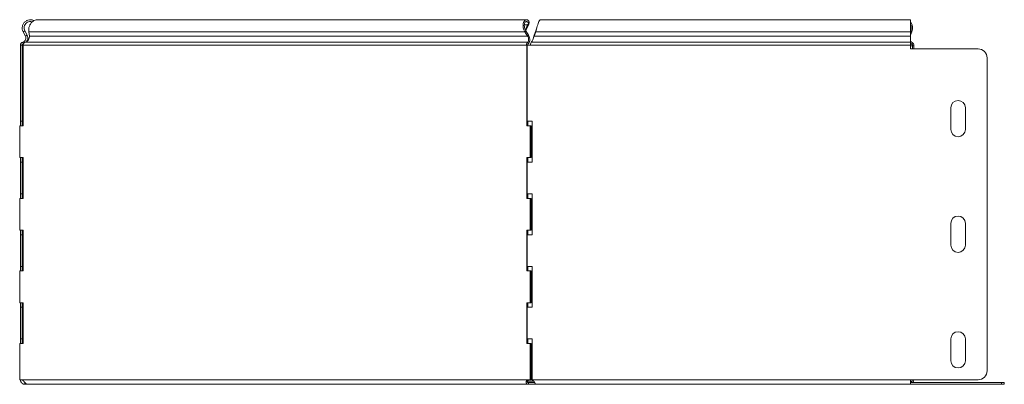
# Model space of a CAD drawing. Header units: millimetres. Extents: x -165 to 1411, y -6114 to 292.
# Tile 6 of 12: x 426 to 969, y -2379 to -2178. Entities that reach past the tile are written whole.
import ezdxf

# ---------------------------------------------------------------- set-up
doc = ezdxf.new("R2010")
doc.units = ezdxf.units.MM

msp = doc.modelspace()

# ---------------------------------------------------------------- linework, layer by layer
at = {"color": 7, "linetype": 'Continuous', "lineweight": 15}
for p, q in [((705.87, -2177.57), (435.9, -2177.57)), ((917.74, -2177.57), (713.52, -2177.57)), ((917.74, -2184.18), (917.74, -2177.57)), ((428.14, -2184.18), (429.02, -2183.71)), ((430.29, -2186.1), (429.02, -2183.71)), ((704.9, -2184.18), (705.53, -2183.71)), ((706.46, -2180.42), (705.28, -2183.21)), ((705.7, -2183.21), (705.39, -2183.45)), ((707.03, -2186.1), (705.53, -2183.71)), ((707.09, -2179.95), (705.7, -2183.21)), ((706.46, -2180.42), (707.09, -2179.95)), ((706.89, -2179.52), (707.38, -2178.79)), ((710.92, -2183.71), (710.07, -2186.1)), ((710.92, -2184.18), (710.92, -2183.71)), ((917.8, -2183.71), (917.74, -2183.88)), ((429.41, -2186.57), (428.14, -2184.18)), ((429.41, -2186.57), (430.29, -2186.1)), ((431.25, -2184.18), (431.55, -2186.57)), ((706.4, -2186.57), (704.9, -2184.18)), ((706.4, -2186.57), (707.03, -2186.1)), ((709.64, -2187.61), (709.64, -2187.62)), ((710.92, -2184.18), (710.07, -2186.57)), ((710.07, -2186.57), (710.07, -2186.1)), ((917.74, -2184.18), (917.74, -2186.57)), ((918.43, -2184.18), (917.74, -2186)), ((917.74, -2189.88), (917.74, -2186.57)), ((426.61, -2191.62), (426.61, -2233.57)), ((426.61, -2191.62), (427.61, -2191.62)), ((427.61, -2191.62), (427.61, -2233.57)), ((428.21, -2190.84), (427.96, -2189.88)), ((428.06, -2191.62), (428.06, -2236.07)), ((705.93, -2236.07), (705.93, -2191.62)), ((706.64, -2191.62), (705.93, -2191.62)), ((706.23, -2233.57), (706.23, -2191.62)), ((706.23, -2191.62), (707.93, -2191.62)), ((706.68, -2190.84), (706.5, -2189.88)), ((917.74, -2191.62), (917.74, -2189.88)), ((917.74, -2191.62), (917.74, -2193.62)), ((954.95, -2193.62), (917.74, -2193.62)), ((918.8, -2191.87), (918.8, -2193.62)), ((919.51, -2191.87), (919.51, -2193.62)), ((959.95, -2371.07), (959.95, -2198.62)), ((939.95, -2238.07), (939.95, -2226.07)), ((947.95, -2226.07), (947.95, -2238.07)), ((426.22, -2253.57), (426.22, -2236.07)), ((428.06, -2236.07), (426.22, -2236.07)), ((426.61, -2233.57), (427.61, -2233.57)), ((426.61, -2236.07), (426.61, -2233.57)), ((427.61, -2236.07), (427.61, -2233.57)), ((707.77, -2236.07), (705.93, -2236.07)), ((706.23, -2233.57), (708.93, -2233.57)), ((706.64, -2236.07), (706.64, -2233.57)), ((707.77, -2236.07), (707.77, -2253.57)), ((707.77, -2236.07), (708.48, -2236.07)), ((708.48, -2236.07), (708.48, -2253.57)), ((708.93, -2233.57), (708.93, -2256.07)), ((426.22, -2253.57), (428.06, -2253.57)), ((426.61, -2256.07), (426.61, -2253.57)), ((427.61, -2256.07), (427.61, -2253.57)), ((428.06, -2253.57), (428.06, -2276.07)), ((705.93, -2253.57), (707.77, -2253.57)), ((705.93, -2276.07), (705.93, -2253.57)), ((706.64, -2256.07), (706.64, -2253.57)), ((707.77, -2253.57), (708.48, -2253.57)), ((426.61, -2256.07), (427.61, -2256.07)), ((426.61, -2256.07), (426.61, -2273.57)), ((427.61, -2256.07), (427.61, -2273.57)), ((706.23, -2273.57), (706.23, -2256.07)), ((708.93, -2256.07), (706.23, -2256.07)), ((426.22, -2293.57), (426.22, -2276.07)), ((428.06, -2276.07), (426.22, -2276.07)), ((426.61, -2273.57), (427.61, -2273.57)), ((426.61, -2276.07), (426.61, -2273.57)), ((427.61, -2276.07), (427.61, -2273.57)), ((707.77, -2276.07), (705.93, -2276.07)), ((706.23, -2273.57), (708.93, -2273.57)), ((706.64, -2276.07), (706.64, -2273.57)), ((707.77, -2276.07), (707.77, -2293.57)), ((707.77, -2276.07), (708.48, -2276.07)), ((708.48, -2276.07), (708.48, -2293.57)), ((708.93, -2273.57), (708.93, -2296.07)), ((939.95, -2301.82), (939.95, -2289.82)), ((947.95, -2289.82), (947.95, -2301.82)), ((426.22, -2293.57), (428.06, -2293.57)), ((426.61, -2296.07), (426.61, -2293.57)), ((426.61, -2296.07), (427.61, -2296.07)), ((426.61, -2296.07), (426.61, -2313.57)), ((427.61, -2296.07), (427.61, -2293.57)), ((427.61, -2296.07), (427.61, -2313.57)), ((428.06, -2293.57), (428.06, -2316.07)), ((705.93, -2293.57), (707.77, -2293.57)), ((705.93, -2316.07), (705.93, -2293.57)), ((706.23, -2313.57), (706.23, -2296.07)), ((708.93, -2296.07), (706.23, -2296.07)), ((706.64, -2296.07), (706.64, -2293.57)), ((707.77, -2293.57), (708.48, -2293.57)), ((426.61, -2313.57), (427.61, -2313.57)), ((426.61, -2316.07), (426.61, -2313.57)), ((427.61, -2316.07), (427.61, -2313.57)), ((706.23, -2313.57), (708.93, -2313.57)), ((706.64, -2316.07), (706.64, -2313.57)), ((708.93, -2313.57), (708.93, -2336.07)), ((426.22, -2333.57), (426.22, -2316.07)), ((428.06, -2316.07), (426.22, -2316.07)), ((707.77, -2316.07), (705.93, -2316.07)), ((707.77, -2316.07), (707.77, -2333.57)), ((707.77, -2316.07), (708.48, -2316.07)), ((708.48, -2316.07), (708.48, -2333.57)), ((426.22, -2333.57), (428.06, -2333.57)), ((426.61, -2336.07), (426.61, -2333.57)), ((427.61, -2336.07), (427.61, -2333.57)), ((428.06, -2333.57), (428.06, -2356.07)), ((705.93, -2333.57), (707.77, -2333.57)), ((705.93, -2356.07), (705.93, -2333.57)), ((706.64, -2336.07), (706.64, -2333.57)), ((707.77, -2333.57), (708.48, -2333.57)), ((426.61, -2336.07), (427.61, -2336.07)), ((426.61, -2336.07), (426.61, -2353.57)), ((427.61, -2336.07), (427.61, -2353.57)), ((706.23, -2353.57), (706.23, -2336.07)), ((708.93, -2336.07), (706.23, -2336.07)), ((426.22, -2376.07), (426.22, -2356.07)), ((428.06, -2356.07), (426.22, -2356.07)), ((426.61, -2353.57), (427.61, -2353.57)), ((426.61, -2356.07), (426.61, -2353.57)), ((427.61, -2356.07), (427.61, -2353.57)), ((707.77, -2356.07), (705.93, -2356.07)), ((706.23, -2353.57), (708.93, -2353.57)), ((706.64, -2356.07), (706.64, -2353.57)), ((707.77, -2356.07), (707.77, -2376.07)), ((707.77, -2356.07), (708.48, -2356.07)), ((708.48, -2356.07), (708.48, -2376.07)), ((708.93, -2353.57), (708.93, -2376.07)), ((939.95, -2365.57), (939.95, -2353.57)), ((947.95, -2353.57), (947.95, -2365.57)), ((427, -2376.07), (426.22, -2376.07)), ((427.61, -2376.15), (426.61, -2376.21)), ((429.11, -2378.57), (429.11, -2377.57)), ((430.63, -2378.57), (429.11, -2378.57)), ((430.63, -2378.57), (706.9, -2378.57)), ((707.39, -2376.07), (706.69, -2376.07)), ((706.9, -2377.57), (706.9, -2378.57)), ((710.38, -2377.57), (706.9, -2377.57)), ((710.56, -2378.57), (706.9, -2378.57)), ((707.77, -2376.07), (706.99, -2376.07)), ((707.77, -2376.07), (708.48, -2376.07)), ((708.93, -2374.57), (708.48, -2374.57)), ((708.93, -2376.07), (708.93, -2376.21)), ((710.56, -2378.57), (710.56, -2378.08)), ((710.56, -2378.57), (917.74, -2378.57)), ((917.74, -2376.07), (954.95, -2376.07)), ((917.74, -2378.57), (917.74, -2376.07)), ((917.88, -2376.93), (917.74, -2376.6)), ((967.99, -2377.57), (917.74, -2377.57)), ((967.99, -2378.57), (917.74, -2378.57)), ((967.99, -2377.57), (969.45, -2377.57)), ((969.45, -2378.57), (967.99, -2378.57)), ((969.45, -2377.57), (969.45, -2378.57))]:
    msp.add_line(p, q, dxfattribs=at)
at = {"color": 7, "linetype": 'Continuous', "lineweight": 0}
for p, q in [((704.68, -2180.42), (706.46, -2180.42)), ((917.74, -2183.71), (917.8, -2183.71)), ((918.43, -2184.18), (917.8, -2183.71)), ((431.25, -2184.18), (704.9, -2184.18)), ((431.55, -2186.57), (706.4, -2186.57)), ((710.07, -2186.57), (917.74, -2186.57)), ((710.92, -2184.18), (917.74, -2184.18)), ((428.06, -2191.62), (705.93, -2191.62)), ((429.39, -2189.88), (706.5, -2189.88)), ((707.93, -2191.62), (917.74, -2191.62)), ((708.47, -2189.88), (917.74, -2189.88)), ((917.74, -2191.1), (918.39, -2191.1)), ((917.74, -2191.87), (918.8, -2191.87)), ((918.59, -2190.14), (918.39, -2191.1)), ((919.51, -2191.87), (918.8, -2191.87)), ((427.3, -2376.07), (706.69, -2376.07)), ((709.89, -2376.93), (706.22, -2376.93)), ((708.93, -2376.07), (917.74, -2376.07)), ((917.88, -2376.93), (917.74, -2376.93)), ((967.99, -2378.57), (967.99, -2377.57))]:
    msp.add_line(p, q, dxfattribs=at)
at = {"color": 7, "linetype": 'Continuous', "lineweight": 15, "flags": 128}
msp.add_lwpolyline([(917.74, -2190.68), (917.89, -2190.8), (918.39, -2191.1)], dxfattribs=at)
at = {"color": 7, "linetype": 'Continuous', "lineweight": 15}
for centre, radius, start, end in [((913, -2182.09), 5.82, 338.8624, 35.4359), ((913.33, -2182.07), 4.77, 339.8236, 22.2486), ((919.37, -2188.44), 1.88, 209.5018, 245.4147), ((917.99, -2191.81), 0.811, 355.5071, 60.3471), ((917.69, -2191.73), 1.82, 355.5071, 60.3471), ((954.95, -2198.62), 5, 0, 90), ((943.95, -2226.07), 4, 0, 180), ((943.95, -2238.07), 4, 180, 0), ((943.95, -2289.82), 4, 0, 180), ((943.95, -2301.82), 4, 180, 0), ((943.95, -2353.57), 4, 0, 180), ((943.95, -2365.57), 4, 180, 0), ((954.95, -2371.07), 5, 270, 0), ((429.11, -2376.07), 2.5, 180, 183.3405), ((427.15, -2377.31), 1.25, 82.9846, 97.0154), ((706.84, -2377.31), 1.25, 82.9846, 97.0154), ((918.82, -2376.57), 1, 201.0227, 270), ((917.16, -2376.15), 1.64, 311.2413, 3.0288), ((916.32, -2376.11), 3.19, 332.7541, 0.7206)]:
    msp.add_arc(centre, radius, start, end, dxfattribs=at)
for points, knots in [([(428.14, -2184.18), (427.94, -2183.69), (427.54, -2182.71), (427.63, -2181.09), (428.23, -2179.6), (429.32, -2178.42), (430.75, -2177.67), (432.33, -2177.51), (433.53, -2177.68), (434.04, -2178.03), (434.12, -2178.09)], [0, 0, 0, 0, 0.139254, 0.278508, 0.417762, 0.557016, 0.69627, 0.835524, 0.974778, 1, 1, 1, 1]), ([(435.9, -2177.6), (435.49, -2177.63), (434.6, -2177.68), (433.34, -2178.43), (432.26, -2179.6), (431.52, -2181.09), (431.14, -2182.71), (431.21, -2183.69), (431.25, -2184.18)], [0, 0, 0, 0, 0.145898, 0.316718, 0.487539, 0.658359, 0.82918, 1, 1, 1, 1]), ([(704.9, -2184.18), (704.62, -2183.72), (704.4, -2183.21), (704.09, -2182.16), (704, -2181.63), (703.95, -2180.59), (703.99, -2180.1), (704.18, -2179.21), (704.33, -2178.81), (704.71, -2178.17), (704.95, -2177.93), (705.45, -2177.61), (705.72, -2177.55), (706.26, -2177.6), (706.52, -2177.72), (707, -2178.14), (707.21, -2178.43), (707.38, -2178.79)], [0, 0, 0, 0, 0.125, 0.125, 0.25, 0.25, 0.375, 0.375, 0.5, 0.5, 0.625, 0.625, 0.75, 0.75, 0.875, 0.875, 1, 1, 1, 1]), ([(713.52, -2177.6), (713.39, -2177.63), (713.12, -2177.68), (712.69, -2178.43), (712.25, -2179.6), (711.8, -2181.09), (711.36, -2182.71), (711.06, -2183.69), (710.92, -2184.18)], [0, 0, 0, 0, 0.145898, 0.316718, 0.487539, 0.658359, 0.82918, 1, 1, 1, 1]), ([(429.02, -2183.71), (428.86, -2183.33), (428.55, -2182.57), (428.62, -2181.31), (429.09, -2180.15), (429.94, -2179.23), (431.05, -2178.66), (432.18, -2178.48), (432.85, -2178.68), (433.13, -2178.77)], [0, 0, 0, 0, 0.149172, 0.298344, 0.447516, 0.596688, 0.74586, 0.895032, 1, 1, 1, 1]), ([(705.53, -2183.71), (705.28, -2183.35), (705.09, -2182.96), (704.8, -2182.14), (704.71, -2181.72), (704.62, -2180.92), (704.63, -2180.54), (704.73, -2179.84), (704.82, -2179.54), (705.08, -2179.04), (705.23, -2178.85), (705.58, -2178.6), (705.77, -2178.55), (706.14, -2178.59), (706.32, -2178.69), (706.65, -2179.01), (706.79, -2179.24), (706.89, -2179.52)], [0, 0, 0, 0, 0.125, 0.125, 0.25, 0.25, 0.375, 0.375, 0.5, 0.5, 0.625, 0.625, 0.75, 0.75, 0.875, 0.875, 1, 1, 1, 1]), ([(711.62, -2181.82), (711.54, -2182.06), (711.3, -2182.72), (711.06, -2183.33), (710.92, -2183.71)], [0, 0, 0, 0, 0.372948, 1, 1, 1, 1]), ([(427.96, -2189.88), (428.29, -2189.79), (428.61, -2189.63), (429.13, -2189.18), (429.35, -2188.89), (429.63, -2188.26), (429.69, -2187.91), (429.66, -2187.22), (429.57, -2186.87), (429.41, -2186.57)], [0, 0, 0, 0, 0.25, 0.25, 0.5, 0.5, 0.75, 0.75, 1, 1, 1, 1]), ([(431.55, -2186.57), (431.57, -2186.87), (431.54, -2187.22), (431.37, -2187.91), (431.23, -2188.26), (430.85, -2188.89), (430.6, -2189.18), (430.04, -2189.63), (429.72, -2189.79), (429.39, -2189.88)], [0, 0, 0, 0, 0.25, 0.25, 0.5, 0.5, 0.75, 0.75, 1, 1, 1, 1]), ([(430.05, -2189.58), (430.18, -2189.38), (430.44, -2188.98), (430.65, -2188.27), (430.7, -2187.52), (430.6, -2186.78), (430.39, -2186.32), (430.29, -2186.1)], [0, 0, 0, 0, 0.188989, 0.391742, 0.594494, 0.797247, 1, 1, 1, 1]), ([(706.5, -2189.88), (706.65, -2189.79), (706.77, -2189.63), (706.96, -2189.18), (707.02, -2188.89), (707.02, -2188.26), (706.98, -2187.91), (706.77, -2187.22), (706.61, -2186.87), (706.4, -2186.57)], [0, 0, 0, 0, 0.25, 0.25, 0.5, 0.5, 0.75, 0.75, 1, 1, 1, 1]), ([(706.68, -2190.84), (706.93, -2190.72), (707.15, -2190.48), (707.5, -2189.84), (707.62, -2189.43), (707.71, -2188.52), (707.69, -2188.02), (707.47, -2187.03), (707.29, -2186.54), (707.03, -2186.1)], [0, 0, 0, 0, 0.25, 0.25, 0.5, 0.5, 0.75, 0.75, 1, 1, 1, 1]), ([(710.07, -2186.57), (709.93, -2186.87), (709.8, -2187.22), (709.53, -2187.91), (709.4, -2188.26), (709.13, -2188.89), (709, -2189.18), (708.74, -2189.63), (708.6, -2189.79), (708.47, -2189.88)], [0, 0, 0, 0, 0.25, 0.25, 0.5, 0.5, 0.75, 0.75, 1, 1, 1, 1]), ([(710.07, -2186.1), (710, -2186.32), (709.87, -2186.78), (709.72, -2187.31), (709.65, -2187.58), (709.64, -2187.61)], [0, 0, 0, 0, 0.471133, 0.942267, 1, 1, 1, 1]), ([(426.61, -2191.62), (426.61, -2191.22), (426.74, -2190.83), (427.23, -2190.2), (427.57, -2189.98), (427.96, -2189.88)], [0, 0, 0, 0, 0.5, 0.5, 1, 1, 1, 1]), ([(427.61, -2191.62), (427.61, -2191.44), (427.67, -2191.27), (427.88, -2190.99), (428.04, -2190.89), (428.21, -2190.84)], [0, 0, 0, 0, 0.5, 0.5, 1, 1, 1, 1]), ([(429.39, -2189.88), (429.06, -2189.98), (428.75, -2190.2), (428.28, -2190.83), (428.12, -2191.22), (428.06, -2191.62)], [0, 0, 0, 0, 0.5, 0.5, 1, 1, 1, 1]), ([(705.93, -2191.62), (705.87, -2191.22), (705.9, -2190.83), (706.11, -2190.2), (706.3, -2189.98), (706.5, -2189.88)], [0, 0, 0, 0, 0.5, 0.5, 1, 1, 1, 1]), ([(706.64, -2191.62), (706.58, -2191.44), (706.55, -2191.27), (706.58, -2190.99), (706.62, -2190.89), (706.68, -2190.84)], [0, 0, 0, 0, 0.5, 0.5, 1, 1, 1, 1]), ([(708.47, -2189.88), (708.38, -2189.98), (708.29, -2190.2), (708.11, -2190.83), (708.02, -2191.22), (707.93, -2191.62)], [0, 0, 0, 0, 0.5, 0.5, 1, 1, 1, 1]), ([(429.11, -2378.57), (429.06, -2378.57), (428.95, -2378.56), (428.8, -2378.55), (428.65, -2378.53), (428.5, -2378.49), (428.36, -2378.45), (428.23, -2378.41), (428.1, -2378.35), (427.97, -2378.3), (427.85, -2378.23), (427.74, -2378.16), (427.64, -2378.09), (427.54, -2378.01), (427.45, -2377.94), (427.36, -2377.85), (427.28, -2377.77), (427.2, -2377.69), (427.14, -2377.6), (427.07, -2377.52), (426.97, -2377.37), (426.86, -2377.17), (426.75, -2376.91), (426.68, -2376.66), (426.63, -2376.42), (426.62, -2376.28), (426.61, -2376.21)], [0, 0, 0, 0, 0.036, 0.07123, 0.105706, 0.139446, 0.172469, 0.204795, 0.236446, 0.267444, 0.297814, 0.327581, 0.356773, 0.38542, 0.413551, 0.4412, 0.468401, 0.495189, 0.521604, 0.547683, 0.573467, 0.652024, 0.732615, 0.816667, 0.905438, 1, 1, 1, 1]), ([(427.3, -2376.07), (427.36, -2376.09), (427.48, -2376.14), (427.64, -2376.21), (427.79, -2376.29), (427.92, -2376.37), (428.04, -2376.45), (428.16, -2376.56), (428.29, -2376.7), (428.45, -2376.87), (428.61, -2377.05), (428.77, -2377.25), (428.95, -2377.45), (429.13, -2377.65), (429.31, -2377.84), (429.5, -2378.01), (429.69, -2378.17), (429.88, -2378.31), (430.07, -2378.42), (430.26, -2378.5), (430.45, -2378.56), (430.57, -2378.56), (430.63, -2378.57)], [0, 0, 0, 0, 0.0527, 0.100681, 0.144042, 0.182914, 0.217484, 0.248014, 0.29495, 0.343138, 0.393022, 0.445004, 0.499439, 0.552547, 0.605579, 0.65885, 0.712671, 0.767342, 0.82315, 0.880366, 0.939239, 1, 1, 1, 1]), ([(706.9, -2378.57), (706.86, -2378.57), (706.78, -2378.56), (706.66, -2378.55), (706.54, -2378.53), (706.44, -2378.49), (706.34, -2378.45), (706.24, -2378.41), (706.15, -2378.35), (706.07, -2378.3), (706, -2378.23), (705.93, -2378.17), (705.87, -2378.09), (705.82, -2378.02), (705.77, -2377.94), (705.73, -2377.86), (705.7, -2377.78), (705.67, -2377.7), (705.65, -2377.62), (705.64, -2377.53), (705.63, -2377.38), (705.64, -2377.16), (705.72, -2376.89), (705.84, -2376.64), (706.01, -2376.43), (706.21, -2376.26), (706.44, -2376.14), (706.6, -2376.09), (706.69, -2376.07)], [0, 0, 0, 0, 0.031769, 0.062831, 0.0932, 0.122891, 0.151919, 0.180302, 0.208059, 0.235209, 0.261772, 0.287771, 0.31323, 0.338175, 0.362632, 0.386629, 0.410198, 0.433371, 0.45618, 0.478661, 0.500851, 0.578177, 0.651322, 0.721475, 0.789977, 0.858273, 0.92782, 1, 1, 1, 1]), ([(706.9, -2377.57), (706.77, -2377.57), (706.66, -2377.54), (706.47, -2377.47), (706.39, -2377.41), (706.28, -2377.28), (706.24, -2377.21), (706.21, -2377.09), (706.21, -2377.05), (706.21, -2377), (706.21, -2376.98), (706.21, -2376.95), (706.21, -2376.94), (706.22, -2376.92), (706.22, -2376.92), (706.22, -2376.91), (706.22, -2376.91), (706.22, -2376.9), (706.22, -2376.9), (706.22, -2376.9), (706.22, -2376.9), (706.25, -2376.79), (706.29, -2376.69), (706.43, -2376.5), (706.52, -2376.42), (706.72, -2376.28), (706.84, -2376.22), (707.1, -2376.12), (707.24, -2376.09), (707.39, -2376.07)], [0, 0, 0, 0, 0.125, 0.125, 0.25, 0.25, 0.375, 0.375, 0.4375, 0.4375, 0.46875, 0.46875, 0.484375, 0.484375, 0.492188, 0.492188, 0.496094, 0.496094, 0.498047, 0.498047, 0.5, 0.5, 0.625, 0.625, 0.75, 0.75, 0.875, 0.875, 1, 1, 1, 1]), ([(708.93, -2376.21), (709.01, -2376.26), (709.15, -2376.35), (709.36, -2376.48), (709.54, -2376.61), (709.69, -2376.73), (709.82, -2376.84), (709.95, -2376.97), (710.07, -2377.13), (710.2, -2377.32), (710.31, -2377.51), (710.41, -2377.7), (710.49, -2377.88), (710.56, -2378.04), (710.6, -2378.18), (710.62, -2378.3), (710.63, -2378.41), (710.62, -2378.5), (710.6, -2378.56), (710.57, -2378.56), (710.56, -2378.57)], [0, 0, 0, 0, 0.060779, 0.116021, 0.165803, 0.210232, 0.249456, 0.283693, 0.336739, 0.391737, 0.449105, 0.50921, 0.572372, 0.623932, 0.678241, 0.735597, 0.796253, 0.860423, 0.928288, 1, 1, 1, 1])]:
    msp.add_open_spline(points, degree=3, knots=knots, dxfattribs=at)
for points in [[(706.89, -2179.52), (706.78, -2179.78), (706.64, -2180.09), (706.46, -2180.42)], [(707.38, -2178.79), (707.32, -2179.13), (707.23, -2179.52), (707.09, -2179.95)]]:
    msp.add_open_spline(points, degree=3, dxfattribs=at)

doc.saveas('drawing.dxf')
